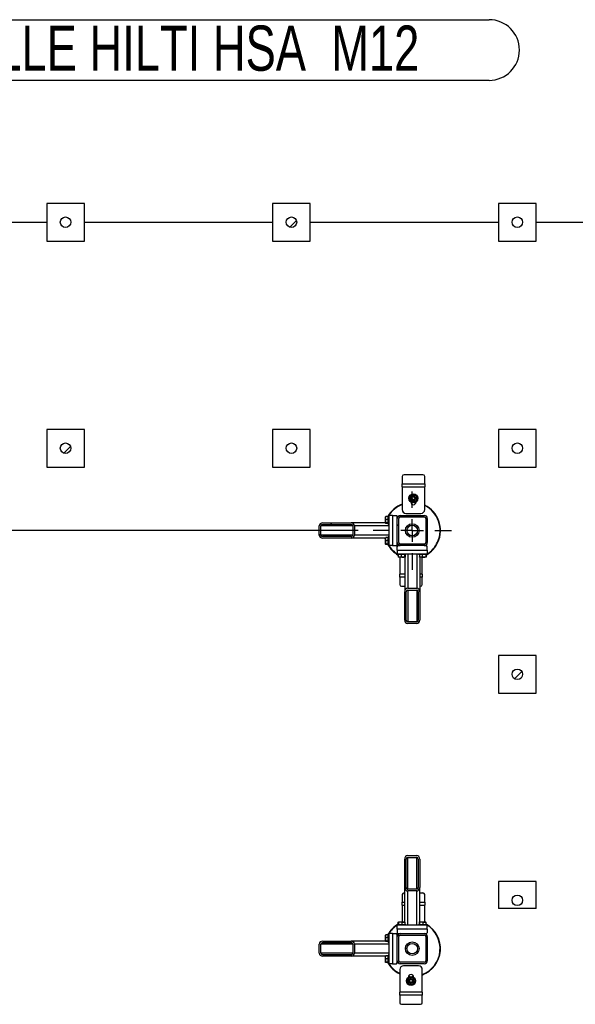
# Model space of a CAD drawing. Header units: millimetres. Extents: x 5 to 589, y 5 to 415.
# Tile 104 of 120: x 478 to 515, y 238 to 303. Entities that reach past the tile are written whole.
import ezdxf

# ---------------------------------------------------------------- set-up
doc = ezdxf.new("R2010")
doc.units = ezdxf.units.MM
doc.linetypes.add('CENTERX2', pattern=[20.32, 12.7, -2.54, 2.54, -2.54])
for name, color, linetype in [('COTES', 1, 'Continuous'), ('NOTES', 6, 'Continuous'), ('TRAIT-FINS', 9, 'Continuous'), ('TRAIT-MIXTES', 3, 'CENTERX2')]:
    doc.layers.add(name, color=color, linetype=linetype)
doc.layers.add('TRAIT-FORT', color=4, linetype='Continuous', lineweight=25)
doc.styles.add('SLDTEXTSTYLE0', font='TXT', dxfattribs={"width": 0.75})
doc.dimstyles.new('SLDDIMSTYLE1', dxfattribs={"dimtxt": 3, "dimasz": 2, "dimexe": 0, "dimexo": 0.0625, "dimgap": 0.75, "dimtad": 1, "dimdec": 0, "dimlfac": 40, "dimrnd": 1e-09, "dimzin": 12, "dimdsep": 46, "dimtxsty": 'SLDTEXTSTYLE0', "dimsah": 1, "dimcen": 0.09, "dimadec": 0, "dimazin": 3, "dimtfac": 1, "dimtdec": 0, "dimtmove": 0, "dimatfit": 0, "dimfxl": 1, "dimfrac": 2, "dimtolj": 1, "dimtzin": 12, "dimarcsym": 0})

# ---------------------------------------------------------------- blocks, each defined once
blk = doc.blocks.new('_D_7')
at = {"layer": 'COTES', "color": 1, "transparency": 16777216}
for p, q in [((412.922, 274.476), (412.922, 277.476)), ((418.706, 274.476), (411.922, 274.476)), ((412.922, 269.017), (412.922, 274.476)), ((500.225, 269.017), (411.922, 269.017)), ((412.922, 269.017), (412.922, 266.017))]:
    blk.add_line(p, q, dxfattribs=at)
for points in [[(412.922, 274.476), (413.422, 276.476), (412.422, 276.476)], [(412.922, 269.017), (412.422, 267.017), (413.422, 267.017)]]:
    blk.add_solid(points, dxfattribs=at)
at = {"layer": 'COTES', "color": 1, "transparency": 16777216, "insert": (409.055, 268.421), "char_height": 3, "attachment_point": 1, "rotation": 90, "style": 'SLDTEXTSTYLE0'}
blk.add_mtext('218', dxfattribs=at)
blk = doc.blocks.new('SW_NOTE_4')
at = {"layer": 'NOTES', "color": 0}
for p, q in [((0, 4.025), (46.164, 4.025)), ((46.164, 0), (0, 0))]:
    blk.add_line(p, q, dxfattribs=at)
for centre, start, end in [((0, 2.013), 90, 270), ((46.164, 2.013), 270, 90)]:
    blk.add_arc(centre, 2.013, start, end, dxfattribs=at)
at = {"layer": 'NOTES', "color": 0, "insert": (22.887, 3.637), "char_height": 3, "attachment_point": 2, "style": 'SLDTEXTSTYLE0'}
blk.add_mtext('CHEVILLE HILTI HSA  M12', dxfattribs=at)
blk = doc.blocks.new('SW_CENTERMARKSYMBOL_2')
at = {"layer": 'TRAIT-MIXTES', "color": 0}
for p, q in [((0, 1.5), (0, 2.6)), ((0, 0), (0, 0.75)), ((-1.5, 0), (-2.6, 0)), ((0, 0), (-0.75, 0)), ((0, 0), (0, -0.75)), ((0, 0), (0.75, 0)), ((1.5, 0), (2.6, 0)), ((0, -1.5), (0, -2.6))]:
    blk.add_line(p, q, dxfattribs=at)

msp = doc.modelspace()

# ---------------------------------------------------------------- hatches: boundary and pattern name
at = {"layer": 'TRAIT-FINS'}
h = msp.add_hatch(dxfattribs=at)
h.set_pattern_fill('ANSI31', color=9, style=0)
edge = h.paths.add_edge_path(flags=0)
edge.add_arc((480.806, 289.476), 0.35, 0, 360)
h = msp.add_hatch(dxfattribs=at)
h.set_pattern_fill('ANSI31', color=9, style=0)
edge = h.paths.add_edge_path(flags=0)
edge.add_arc((495.806, 289.476), 0.35, 0, 360)
h = msp.add_hatch(dxfattribs=at)
h.set_pattern_fill('ANSI31', color=9, style=0)
edge = h.paths.add_edge_path(flags=0)
edge.add_arc((510.806, 289.476), 0.35, 0, 360)
h = msp.add_hatch(dxfattribs=at)
h.set_pattern_fill('ANSI31', color=9, style=0)
edge = h.paths.add_edge_path(flags=0)
edge.add_arc((480.806, 274.476), 0.35, 0, 360)
h = msp.add_hatch(dxfattribs=at)
h.set_pattern_fill('ANSI31', color=9, style=0)
edge = h.paths.add_edge_path(flags=0)
edge.add_arc((495.806, 274.476), 0.35, 0, 360)
h = msp.add_hatch(dxfattribs=at)
h.set_pattern_fill('ANSI31', color=9, style=0)
edge = h.paths.add_edge_path(flags=0)
edge.add_arc((510.806, 274.476), 0.35, 0, 360)
h = msp.add_hatch(dxfattribs=at)
h.set_pattern_fill('ANSI31', color=9, angle=3e-322, style=0)
edge = h.paths.add_edge_path(flags=0)
edge.add_arc((504.625, 269.817), 0.2, 0, 90)
edge.add_line((504.625, 270.017), (503.025, 270.017))
edge.add_arc((503.025, 269.817), 0.2, 90, 180)
edge.add_line((502.825, 269.817), (502.825, 268.217))
edge.add_arc((503.025, 268.217), 0.2, 180, 270)
edge.add_line((503.025, 268.017), (504.625, 268.017))
edge.add_arc((504.625, 268.217), 0.2, 270, 360)
edge.add_line((504.825, 268.217), (504.825, 269.817))
edge = h.paths.add_edge_path(flags=0)
edge.add_line((503.025, 269.917), (504.625, 269.917))
edge.add_arc((504.625, 269.817), 0.1, 0, 90, ccw=False)
edge.add_line((504.725, 269.817), (504.725, 268.217))
edge.add_arc((504.625, 268.217), 0.1, 270, 360, ccw=False)
edge.add_line((504.625, 268.117), (503.025, 268.117))
edge.add_arc((503.025, 268.217), 0.1, 180, 270, ccw=False)
edge.add_line((502.925, 268.217), (502.925, 269.817))
edge.add_arc((503.025, 269.817), 0.1, 90, 180, ccw=False)
h = msp.add_hatch(dxfattribs=at)
h.set_pattern_fill('ANSI31', color=9, angle=3e-322, style=0)
edge = h.paths.add_edge_path(flags=0)
edge.add_line((499.76, 269.517), (497.883, 269.517))
edge.add_ellipse((497.883, 269.317), major_axis=(-0.235, 0), ratio=0.852263, start_angle=270, end_angle=360)
edge.add_line((497.648, 269.317), (497.648, 268.717))
edge.add_ellipse((497.883, 268.717), major_axis=(-0.235, 0), ratio=0.852263, start_angle=0, end_angle=90)
edge.add_line((497.883, 268.517), (499.76, 268.517))
edge.add_ellipse((499.76, 268.717), major_axis=(-0.235, 0), ratio=0.852263, start_angle=90, end_angle=180)
edge.add_line((499.995, 268.717), (499.995, 269.317))
edge.add_ellipse((499.76, 269.317), major_axis=(-0.235, 0), ratio=0.852263, start_angle=180, end_angle=270)
edge = h.paths.add_edge_path(flags=0)
edge.add_line((497.883, 269.417), (499.76, 269.417))
edge.add_ellipse((499.76, 269.317), major_axis=(-0.117, 0), ratio=0.852263, start_angle=180, end_angle=270, ccw=False)
edge.add_line((499.877, 269.317), (499.877, 268.717))
edge.add_ellipse((499.76, 268.717), major_axis=(-0.117, 0), ratio=0.852263, start_angle=90, end_angle=180, ccw=False)
edge.add_line((499.76, 268.617), (497.883, 268.617))
edge.add_ellipse((497.883, 268.717), major_axis=(-0.117, 0), ratio=0.852263, start_angle=0, end_angle=90, ccw=False)
edge.add_line((497.765, 268.717), (497.765, 269.317))
edge.add_ellipse((497.883, 269.317), major_axis=(-0.117, 0), ratio=0.852263, start_angle=-90, end_angle=0, ccw=False)
h = msp.add_hatch(dxfattribs=at)
h.set_pattern_fill('ANSI31', color=9, angle=3e-322, style=0)
edge = h.paths.add_edge_path(flags=0)
edge.add_line((503.325, 264.952), (503.325, 263.075))
edge.add_ellipse((503.525, 263.075), major_axis=(0, -0.235), ratio=0.852263, start_angle=270, end_angle=360)
edge.add_line((503.525, 262.84), (504.125, 262.84))
edge.add_ellipse((504.125, 263.075), major_axis=(0, -0.235), ratio=0.852263, start_angle=0, end_angle=90)
edge.add_line((504.325, 263.075), (504.325, 264.952))
edge.add_ellipse((504.125, 264.952), major_axis=(0, -0.235), ratio=0.852263, start_angle=90, end_angle=180)
edge.add_line((504.125, 265.187), (503.525, 265.187))
edge.add_ellipse((503.525, 264.952), major_axis=(0, -0.235), ratio=0.852263, start_angle=180, end_angle=270)
edge = h.paths.add_edge_path(flags=0)
edge.add_line((503.425, 263.075), (503.425, 264.952))
edge.add_ellipse((503.525, 264.952), major_axis=(0, -0.117), ratio=0.852263, start_angle=180, end_angle=270, ccw=False)
edge.add_line((503.525, 265.069), (504.125, 265.069))
edge.add_ellipse((504.125, 264.952), major_axis=(0, -0.117), ratio=0.852263, start_angle=90, end_angle=180, ccw=False)
edge.add_line((504.225, 264.952), (504.225, 263.075))
edge.add_ellipse((504.125, 263.075), major_axis=(0, -0.117), ratio=0.852263, start_angle=0, end_angle=90, ccw=False)
edge.add_line((504.125, 262.957), (503.525, 262.957))
edge.add_ellipse((503.525, 263.075), major_axis=(0, -0.117), ratio=0.852263, start_angle=270, end_angle=360, ccw=False)
h = msp.add_hatch(dxfattribs=at)
h.set_pattern_fill('ANSI31', color=9, style=0)
edge = h.paths.add_edge_path(flags=0)
edge.add_arc((510.806, 259.476), 0.35, 0, 360)
h = msp.add_hatch(dxfattribs=at)
h.set_pattern_fill('ANSI31', color=9, angle=3e-322, style=0)
edge = h.paths.add_edge_path(flags=0)
edge.add_line((504.325, 245.331), (504.325, 247.209))
edge.add_ellipse((504.125, 247.209), major_axis=(0, 0.235), ratio=0.852263, start_angle=270, end_angle=360)
edge.add_line((504.125, 247.443), (503.525, 247.443))
edge.add_ellipse((503.525, 247.209), major_axis=(0, 0.235), ratio=0.852263, start_angle=360, end_angle=450)
edge.add_line((503.325, 247.209), (503.325, 245.331))
edge.add_ellipse((503.525, 245.331), major_axis=(0, 0.235), ratio=0.852263, start_angle=90, end_angle=180)
edge.add_line((503.525, 245.097), (504.125, 245.097))
edge.add_ellipse((504.125, 245.331), major_axis=(0, 0.235), ratio=0.852263, start_angle=180, end_angle=270)
edge = h.paths.add_edge_path(flags=0)
edge.add_line((504.225, 247.209), (504.225, 245.331))
edge.add_ellipse((504.125, 245.331), major_axis=(0, 0.117), ratio=0.852263, start_angle=180, end_angle=270, ccw=False)
edge.add_line((504.125, 245.214), (503.525, 245.214))
edge.add_ellipse((503.525, 245.331), major_axis=(0, 0.117), ratio=0.852263, start_angle=90, end_angle=180, ccw=False)
edge.add_line((503.425, 245.331), (503.425, 247.209))
edge.add_ellipse((503.525, 247.209), major_axis=(0, 0.117), ratio=0.852263, start_angle=0, end_angle=90, ccw=False)
edge.add_line((503.525, 247.326), (504.125, 247.326))
edge.add_ellipse((504.125, 247.209), major_axis=(0, 0.117), ratio=0.852263, start_angle=270, end_angle=360, ccw=False)
h = msp.add_hatch(dxfattribs=at)
h.set_pattern_fill('ANSI31', color=9, style=0)
edge = h.paths.add_edge_path(flags=0)
edge.add_arc((510.806, 244.476), 0.35, 0, 360)
h = msp.add_hatch(dxfattribs=at)
h.set_pattern_fill('ANSI31', color=9, angle=3e-322, style=0)
edge = h.paths.add_edge_path(flags=0)
edge.add_arc((504.625, 240.467), 0.2, 270, 360)
edge.add_line((504.825, 240.467), (504.825, 242.067))
edge.add_arc((504.625, 242.067), 0.2, 0, 90)
edge.add_line((504.625, 242.267), (503.025, 242.267))
edge.add_arc((503.025, 242.067), 0.2, 90, 180)
edge.add_line((502.825, 242.067), (502.825, 240.467))
edge.add_arc((503.025, 240.467), 0.2, 180, 270)
edge.add_line((503.025, 240.267), (504.625, 240.267))
edge = h.paths.add_edge_path(flags=0)
edge.add_line((504.725, 242.067), (504.725, 240.467))
edge.add_arc((504.625, 240.467), 0.1, 270, 360, ccw=False)
edge.add_line((504.625, 240.367), (503.025, 240.367))
edge.add_arc((503.025, 240.467), 0.1, 180, 270, ccw=False)
edge.add_line((502.925, 240.467), (502.925, 242.067))
edge.add_arc((503.025, 242.067), 0.1, 90, 180, ccw=False)
edge.add_line((503.025, 242.167), (504.625, 242.167))
edge.add_arc((504.625, 242.067), 0.1, 0, 90, ccw=False)
h = msp.add_hatch(dxfattribs=at)
h.set_pattern_fill('ANSI31', color=9, angle=3e-322, style=0)
edge = h.paths.add_edge_path(flags=0)
edge.add_line((499.76, 241.767), (497.883, 241.767))
edge.add_ellipse((497.883, 241.567), major_axis=(-0.235, 0), ratio=0.852263, start_angle=270, end_angle=360)
edge.add_line((497.648, 241.567), (497.648, 240.967))
edge.add_ellipse((497.883, 240.967), major_axis=(-0.235, 0), ratio=0.852263, start_angle=0, end_angle=90)
edge.add_line((497.883, 240.767), (499.76, 240.767))
edge.add_ellipse((499.76, 240.967), major_axis=(-0.235, 0), ratio=0.852263, start_angle=90, end_angle=180)
edge.add_line((499.995, 240.967), (499.995, 241.567))
edge.add_ellipse((499.76, 241.567), major_axis=(-0.235, 0), ratio=0.852263, start_angle=180, end_angle=270)
edge = h.paths.add_edge_path(flags=0)
edge.add_line((497.883, 241.667), (499.76, 241.667))
edge.add_ellipse((499.76, 241.567), major_axis=(-0.117, 0), ratio=0.852263, start_angle=180, end_angle=270, ccw=False)
edge.add_line((499.877, 241.567), (499.877, 240.967))
edge.add_ellipse((499.76, 240.967), major_axis=(-0.117, 0), ratio=0.852263, start_angle=90, end_angle=180, ccw=False)
edge.add_line((499.76, 240.867), (497.883, 240.867))
edge.add_ellipse((497.883, 240.967), major_axis=(-0.117, 0), ratio=0.852263, start_angle=0, end_angle=90, ccw=False)
edge.add_line((497.765, 240.967), (497.765, 241.567))
edge.add_ellipse((497.883, 241.567), major_axis=(-0.117, 0), ratio=0.852263, start_angle=-90, end_angle=0, ccw=False)

# ---------------------------------------------------------------- linework, layer by layer
at = {"layer": 'TRAIT-FORT', "color": 4, "linetype": 'Continuous', "lineweight": 25}
for p, q in [((479.556, 290.726), (479.556, 288.226)), ((482.056, 290.726), (479.556, 290.726)), ((482.056, 288.226), (482.056, 290.726)), ((494.556, 290.726), (494.556, 288.226)), ((497.056, 290.726), (494.556, 290.726)), ((497.056, 288.226), (497.056, 290.726)), ((509.556, 290.726), (509.556, 288.226)), ((512.056, 290.726), (509.556, 290.726)), ((512.056, 288.226), (512.056, 290.726)), ((467.056, 289.476), (479.556, 289.476)), ((482.056, 289.476), (494.556, 289.476)), ((497.056, 289.476), (509.556, 289.476)), ((512.056, 289.476), (524.556, 289.476)), ((479.556, 288.226), (482.056, 288.226)), ((494.556, 288.226), (497.056, 288.226)), ((509.556, 288.226), (512.056, 288.226)), ((482.056, 275.726), (479.556, 275.726)), ((479.556, 275.726), (479.556, 273.226)), ((482.056, 273.226), (482.056, 275.726)), ((497.056, 275.726), (494.556, 275.726)), ((494.556, 275.726), (494.556, 273.226)), ((497.056, 273.226), (497.056, 275.726)), ((512.056, 275.726), (509.556, 275.726)), ((509.556, 275.726), (509.556, 273.226)), ((512.056, 273.226), (512.056, 275.726)), ((479.556, 273.226), (482.056, 273.226)), ((494.556, 273.226), (497.056, 273.226)), ((509.556, 273.226), (512.056, 273.226)), ((503.156, 272.602), (503.156, 272.107)), ((504.531, 272.71), (503.281, 272.71)), ((504.656, 272.107), (504.656, 272.602)), ((503.156, 271.907), (503.156, 272.107)), ((503.156, 272.107), (504.656, 272.107)), ((503.156, 271.907), (503.156, 270.407)), ((503.156, 271.907), (504.656, 271.907)), ((504.656, 272.107), (504.656, 271.907)), ((504.656, 270.407), (504.656, 271.907)), ((503.731, 270.913), (503.731, 270.907)), ((503.731, 270.889), (503.767, 270.891)), ((504.071, 270.85), (503.96, 270.862)), ((504.024, 270.881), (504.078, 270.875)), ((504.081, 270.907), (504.081, 270.913)), ((502.057, 269.931), (502.05, 269.919)), ((502.05, 269.515), (502.05, 269.919)), ((502.225, 269.943), (502.075, 269.943)), ((502.275, 269.992), (502.225, 269.992)), ((502.225, 269.97), (502.225, 269.992)), ((502.225, 269.442), (502.225, 269.97)), ((502.275, 270.017), (502.275, 268.017)), ((502.525, 270.017), (502.275, 270.017)), ((502.525, 270.017), (502.525, 268.017)), ((502.525, 270.017), (502.775, 270.017)), ((502.825, 269.967), (502.775, 270.017)), ((502.825, 269.817), (502.825, 269.967)), ((503.025, 270.017), (504.625, 270.017)), ((503.025, 269.917), (504.625, 269.917)), ((503.406, 270.157), (504.406, 270.157)), ((497.648, 268.717), (497.648, 269.317)), ((497.765, 268.717), (497.765, 269.317)), ((499.877, 269.317), (497.765, 269.317)), ((497.883, 269.517), (499.76, 269.517)), ((497.883, 269.417), (499.76, 269.417)), ((502.05, 269.517), (499.76, 269.517)), ((499.877, 269.317), (499.877, 268.717)), ((502.275, 269.317), (499.995, 269.317)), ((499.995, 269.317), (499.995, 268.717)), ((502.05, 269.538), (502.044, 269.517)), ((502.05, 269.515), (502.057, 269.503)), ((502.225, 269.747), (502.075, 269.747)), ((502.225, 269.521), (502.075, 269.521)), ((502.225, 269.491), (502.075, 269.491)), ((502.225, 269.442), (502.275, 269.442)), ((502.826, 269.842), (502.825, 269.842)), ((502.825, 268.217), (502.825, 269.817)), ((502.925, 268.217), (502.925, 269.817)), ((504.725, 269.817), (504.725, 268.217)), ((504.825, 269.817), (504.825, 268.217)), ((499.877, 268.717), (497.765, 268.717)), ((499.76, 268.617), (497.883, 268.617)), ((502.275, 268.717), (499.995, 268.717)), ((502.275, 268.592), (502.225, 268.592)), ((502.225, 268.57), (502.225, 268.592)), ((502.225, 268.042), (502.225, 268.57)), ((499.76, 268.517), (497.883, 268.517)), ((502.05, 268.517), (499.76, 268.517)), ((502.044, 268.517), (502.05, 268.495)), ((502.057, 268.531), (502.05, 268.519)), ((502.05, 268.115), (502.05, 268.519)), ((502.05, 268.115), (502.057, 268.103)), ((502.225, 268.543), (502.075, 268.543)), ((502.225, 268.347), (502.075, 268.347)), ((502.225, 268.121), (502.075, 268.121)), ((502.225, 268.091), (502.075, 268.091)), ((502.225, 268.042), (502.275, 268.042)), ((502.525, 268.017), (502.275, 268.017)), ((502.525, 268.017), (502.775, 268.017)), ((502.775, 268.017), (502.825, 268.067)), ((502.825, 268.067), (502.825, 268.217)), ((502.825, 268.192), (502.826, 268.192)), ((502.875, 268.017), (502.825, 267.967)), ((502.825, 267.717), (502.825, 267.967)), ((503.025, 268.017), (502.875, 268.017)), ((503, 268.018), (503, 268.017)), ((504.625, 268.117), (503.025, 268.117)), ((504.625, 268.017), (503.025, 268.017)), ((504.775, 268.017), (504.625, 268.017)), ((504.65, 268.017), (504.65, 268.018)), ((504.825, 267.967), (504.775, 268.017)), ((504.825, 267.717), (504.825, 267.967)), ((502.825, 267.717), (502.825, 267.467)), ((502.825, 267.717), (504.825, 267.717)), ((502.825, 267.467), (504.825, 267.467)), ((502.85, 267.467), (502.85, 267.417)), ((502.871, 267.417), (502.85, 267.417)), ((503.4, 267.417), (502.871, 267.417)), ((502.899, 267.417), (502.899, 267.267)), ((503.094, 267.417), (503.094, 267.267)), ((503.32, 267.417), (503.32, 267.267)), ((503.351, 267.417), (503.351, 267.267)), ((503.4, 267.417), (503.4, 267.467)), ((503.525, 267.467), (503.525, 265.187)), ((504.125, 267.467), (504.125, 265.187)), ((504.25, 267.467), (504.25, 267.417)), ((504.271, 267.417), (504.25, 267.417)), ((504.8, 267.417), (504.271, 267.417)), ((504.299, 267.417), (504.299, 267.267)), ((504.494, 267.417), (504.494, 267.267)), ((504.72, 267.417), (504.72, 267.267)), ((504.751, 267.417), (504.751, 267.267)), ((504.8, 267.417), (504.8, 267.467)), ((504.825, 267.717), (504.825, 267.467)), ((502.911, 267.249), (502.923, 267.242)), ((503.327, 267.242), (502.923, 267.242)), ((502.994, 267.242), (502.994, 266.127)), ((503.325, 267.242), (503.325, 264.952)), ((503.327, 267.242), (503.339, 267.249)), ((504.311, 267.249), (504.323, 267.242)), ((504.727, 267.242), (504.323, 267.242)), ((504.325, 267.242), (504.325, 264.952)), ((504.494, 266.127), (504.494, 267.242)), ((504.727, 267.242), (504.739, 267.249)), ((502.994, 265.927), (502.994, 266.127)), ((503.325, 266.127), (502.994, 266.127)), ((504.494, 266.127), (504.325, 266.127)), ((504.494, 266.127), (504.494, 265.927)), ((502.994, 265.927), (502.994, 265.432)), ((503.325, 265.927), (502.994, 265.927)), ((503.119, 265.324), (503.325, 265.324)), ((504.494, 265.927), (504.325, 265.927)), ((504.325, 265.324), (504.369, 265.324)), ((504.494, 265.432), (504.494, 265.927)), ((503.325, 263.075), (503.325, 264.952)), ((503.425, 263.075), (503.425, 264.952)), ((503.525, 265.187), (504.125, 265.187)), ((503.525, 265.069), (504.125, 265.069)), ((503.525, 265.069), (503.525, 262.957)), ((504.125, 265.069), (504.125, 262.957)), ((504.225, 264.952), (504.225, 263.075)), ((504.325, 264.952), (504.325, 263.075)), ((504.125, 262.957), (503.525, 262.957)), ((504.125, 262.84), (503.525, 262.84)), ((512.056, 260.726), (509.556, 260.726)), ((509.556, 260.726), (509.556, 258.226)), ((512.056, 258.226), (512.056, 260.726)), ((509.556, 258.226), (512.056, 258.226)), ((503.325, 245.331), (503.325, 247.209)), ((503.425, 245.331), (503.425, 247.209)), ((503.525, 247.443), (504.125, 247.443)), ((503.525, 247.326), (504.125, 247.326)), ((503.525, 245.214), (503.525, 247.326)), ((504.125, 245.214), (504.125, 247.326)), ((504.225, 247.209), (504.225, 245.331)), ((504.325, 247.209), (504.325, 245.331)), ((512.056, 245.726), (509.556, 245.726)), ((509.556, 245.726), (509.556, 243.942)), ((512.056, 243.942), (512.056, 245.726)), ((503.325, 243.042), (503.325, 245.331)), ((504.125, 245.214), (503.525, 245.214)), ((504.125, 245.097), (503.525, 245.097)), ((503.525, 242.817), (503.525, 245.097)), ((504.125, 242.817), (504.125, 245.097)), ((504.325, 243.042), (504.325, 245.331)), ((503.156, 244.852), (503.156, 244.357)), ((503.325, 244.96), (503.281, 244.96)), ((504.531, 244.96), (504.325, 244.96)), ((504.656, 244.357), (504.656, 244.852)), ((503.156, 244.157), (503.156, 244.357)), ((503.156, 244.357), (503.325, 244.357)), ((503.156, 244.157), (503.156, 243.042)), ((503.156, 244.157), (503.325, 244.157)), ((504.325, 244.357), (504.656, 244.357)), ((504.325, 244.157), (504.656, 244.157)), ((504.656, 244.357), (504.656, 244.157)), ((504.656, 243.042), (504.656, 244.157)), ((512.056, 243.942), (509.556, 243.942)), ((504.825, 242.817), (502.825, 242.817)), ((502.825, 242.567), (502.825, 242.817)), ((504.825, 242.567), (502.825, 242.567)), ((502.825, 242.567), (502.825, 242.317)), ((502.85, 242.867), (502.85, 242.817)), ((502.85, 242.867), (503.378, 242.867)), ((502.899, 242.867), (502.899, 243.017)), ((502.923, 243.042), (502.911, 243.035)), ((502.923, 243.042), (503.327, 243.042)), ((502.929, 242.867), (502.929, 243.017)), ((503.155, 242.867), (503.155, 243.017)), ((503.339, 243.035), (503.327, 243.042)), ((503.351, 242.867), (503.351, 243.017)), ((503.378, 242.867), (503.4, 242.867)), ((503.4, 242.817), (503.4, 242.867)), ((504.25, 242.867), (504.25, 242.817)), ((504.25, 242.867), (504.778, 242.867)), ((504.299, 242.867), (504.299, 243.017)), ((504.323, 243.042), (504.311, 243.035)), ((504.323, 243.042), (504.727, 243.042)), ((504.329, 242.867), (504.329, 243.017)), ((504.555, 242.867), (504.555, 243.017)), ((504.739, 243.035), (504.727, 243.042)), ((504.751, 242.867), (504.751, 243.017)), ((504.778, 242.867), (504.8, 242.867)), ((504.8, 242.817), (504.8, 242.867)), ((504.825, 242.567), (504.825, 242.817)), ((504.825, 242.567), (504.825, 242.317)), ((502.05, 241.788), (502.044, 241.767)), ((502.057, 242.181), (502.05, 242.169)), ((502.05, 241.765), (502.05, 242.169)), ((502.225, 242.193), (502.075, 242.193)), ((502.225, 241.997), (502.075, 241.997)), ((502.275, 242.242), (502.225, 242.242)), ((502.225, 242.22), (502.225, 242.242)), ((502.225, 241.692), (502.225, 242.22)), ((502.275, 242.267), (502.275, 240.267)), ((502.525, 242.267), (502.275, 242.267)), ((502.525, 242.267), (502.525, 240.267)), ((502.525, 242.267), (502.775, 242.267)), ((502.825, 242.217), (502.775, 242.267)), ((502.825, 242.317), (502.875, 242.267)), ((502.825, 242.067), (502.825, 242.217)), ((502.826, 242.092), (502.825, 242.092)), ((502.825, 240.467), (502.825, 242.067)), ((502.875, 242.267), (503.025, 242.267)), ((502.925, 240.467), (502.925, 242.067)), ((503, 242.267), (503, 242.265)), ((503.025, 242.267), (504.625, 242.267)), ((503.025, 242.167), (504.625, 242.167)), ((504.625, 242.267), (504.775, 242.267)), ((504.65, 242.265), (504.65, 242.267)), ((504.725, 242.067), (504.725, 240.467)), ((504.775, 242.267), (504.825, 242.317)), ((504.825, 242.067), (504.825, 240.467)), ((497.648, 240.967), (497.648, 241.567)), ((497.765, 240.967), (497.765, 241.567)), ((499.877, 241.567), (497.765, 241.567)), ((497.883, 241.767), (499.76, 241.767)), ((497.883, 241.667), (499.76, 241.667)), ((502.05, 241.767), (499.76, 241.767)), ((499.877, 241.567), (499.877, 240.967)), ((499.995, 241.567), (499.995, 240.967)), ((502.275, 241.567), (499.995, 241.567)), ((502.05, 241.765), (502.057, 241.753)), ((502.225, 241.771), (502.075, 241.771)), ((502.225, 241.741), (502.075, 241.741)), ((502.225, 241.692), (502.275, 241.692)), ((499.877, 240.967), (497.765, 240.967)), ((499.76, 240.867), (497.883, 240.867)), ((499.76, 240.767), (497.883, 240.767)), ((502.05, 240.767), (499.76, 240.767)), ((502.275, 240.967), (499.995, 240.967)), ((502.044, 240.767), (502.05, 240.745)), ((502.057, 240.781), (502.05, 240.769)), ((502.05, 240.365), (502.05, 240.769)), ((502.225, 240.793), (502.075, 240.793)), ((502.225, 240.597), (502.075, 240.597)), ((502.275, 240.842), (502.225, 240.842)), ((502.225, 240.82), (502.225, 240.842)), ((502.225, 240.292), (502.225, 240.82)), ((502.05, 240.365), (502.057, 240.353)), ((502.225, 240.371), (502.075, 240.371)), ((502.225, 240.341), (502.075, 240.341)), ((502.225, 240.292), (502.275, 240.292)), ((502.525, 240.267), (502.275, 240.267)), ((502.525, 240.267), (502.775, 240.267)), ((502.775, 240.267), (502.825, 240.317)), ((502.825, 240.317), (502.825, 240.467)), ((502.825, 240.442), (502.826, 240.442)), ((502.994, 239.877), (502.994, 238.377)), ((504.625, 240.367), (503.025, 240.367)), ((504.625, 240.267), (503.025, 240.267)), ((504.244, 240.127), (503.244, 240.127)), ((504.494, 238.377), (504.494, 239.877)), ((503.569, 239.377), (503.569, 239.37)), ((503.626, 239.402), (503.572, 239.409)), ((503.82, 239.417), (503.914, 239.419)), ((503.918, 239.394), (503.883, 239.393)), ((503.919, 239.37), (503.919, 239.377)), ((504.494, 238.377), (502.994, 238.377)), ((502.994, 238.177), (502.994, 238.377)), ((504.494, 238.177), (502.994, 238.177)), ((502.994, 238.177), (502.994, 237.682)), ((504.494, 238.377), (504.494, 238.177)), ((504.494, 237.682), (504.494, 238.177)), ((503.119, 237.574), (504.369, 237.574))]:
    msp.add_line(p, q, dxfattribs=at)
at = {"layer": 'TRAIT-FORT', "color": 4, "linetype": 'Continuous', "lineweight": 25, "flags": 128}
for points in [[(503.829, 270.867), (503.823, 270.867), (503.736, 270.865)], [(502.018, 269.517), (502.049, 269.619), (502.05, 269.621)], [(502.05, 268.413), (502.03, 268.473), (502.018, 268.517)], [(502.018, 241.767), (502.039, 241.838), (502.05, 241.871)], [(502.05, 240.663), (502.04, 240.692), (502.018, 240.767)], [(503.578, 239.433), (503.667, 239.424), (503.69, 239.422)]]:
    msp.add_lwpolyline(points, dxfattribs=at)
at = {"layer": 'TRAIT-FORT', "color": 4, "linetype": 'Continuous', "lineweight": 25}
for centre, radius in [((480.806, 289.476), 0.35), ((495.806, 289.476), 0.35), ((510.806, 289.476), 0.35), ((480.806, 274.476), 0.35), ((495.806, 274.476), 0.35), ((510.806, 274.476), 0.35), ((503.906, 271.157), 0.3), ((503.906, 271.157), 0.15), ((503.906, 271.157), 0.113), ((503.906, 271.157), 0.1), ((503.825, 269.017), 0.45), ((503.825, 269.017), 0.35), ((510.806, 259.476), 0.35), ((510.806, 244.476), 0.35), ((503.825, 241.267), 0.45), ((503.825, 241.267), 0.35), ((503.744, 239.127), 0.3), ((503.744, 239.127), 0.15), ((503.744, 239.127), 0.113), ((503.744, 239.127), 0.1)]:
    msp.add_circle(centre, radius, dxfattribs=at)
for centre, radius, start, end in [((503.273, 272.593), 0.118, 86.18874, 175.59805), ((504.538, 272.593), 0.118, 4.40195, 93.81126), ((503.906, 271.157), 0.225, 149.24965, 209.24965), ((503.906, 271.157), 0.225, 89.24965, 149.24965), ((503.906, 271.157), 0.225, 29.24965, 89.24965), ((503.906, 271.157), 0.225, 329.24965, 29.24965), ((503.825, 269.017), 1.875, 110.90974, 150.4041), ((503.825, 269.017), 1.85, 111.20585, 148.1952), ((503.906, 271.157), 0.225, 209.24965, 269.24965), ((503.906, 270.907), 0.175, 180, 360), ((503.906, 271.157), 0.225, 269.24965, 329.24965), ((503.825, 269.017), 1.875, 335.32581, 63.69796), ((503.825, 269.017), 1.85, 335.32581, 63.31462), ((503.025, 269.817), 0.2, 90, 180), ((503.025, 269.817), 0.1, 90, 180), ((503.406, 270.407), 0.25, 180, 270), ((504.406, 270.407), 0.25, 270, 360), ((504.625, 269.817), 0.2, 0, 90), ((504.625, 269.817), 0.1, 0, 90), ((503.825, 269.017), 1.875, 209.5959, 240.4041), ((503.825, 269.017), 1.85, 211.8048, 238.1952), ((503.025, 268.217), 0.2, 180, 270), ((503.025, 268.217), 0.1, 180, 270), ((504.625, 268.217), 0.2, 270, 0), ((504.625, 268.217), 0.1, 270, 0), ((503.825, 269.017), 1.875, 299.5959, 335.32581), ((503.825, 269.017), 1.85, 301.8048, 335.32581), ((503.111, 265.441), 0.118, 184.40195, 273.81126), ((504.377, 265.441), 0.118, 266.18874, 355.59805), ((503.273, 244.843), 0.118, 86.18874, 175.59805), ((504.538, 244.843), 0.118, 4.40195, 93.81126), ((503.825, 241.267), 1.875, 119.5959, 150.4041), ((503.825, 241.267), 1.85, 121.8048, 148.1952), ((503.825, 241.267), 1.875, 290.90974, 60.4041), ((503.825, 241.267), 1.85, 291.20585, 58.1952), ((503.025, 242.067), 0.2, 90, 180), ((503.025, 242.067), 0.1, 90, 180), ((504.625, 242.067), 0.2, 0, 90), ((504.625, 242.067), 0.1, 0, 90), ((503.825, 241.267), 1.875, 209.5959, 243.69796), ((503.825, 241.267), 1.85, 211.8048, 243.31462), ((503.025, 240.467), 0.2, 180, 270), ((503.025, 240.467), 0.1, 180, 270), ((503.244, 239.877), 0.25, 90, 180), ((504.244, 239.877), 0.25, 360, 90), ((504.625, 240.467), 0.2, 270, 0), ((504.625, 240.467), 0.1, 270, 0), ((503.744, 239.127), 0.225, 149.24965, 209.24965), ((503.744, 239.127), 0.225, 89.24965, 149.24965), ((503.744, 239.377), 0.175, 360, 180), ((503.744, 239.127), 0.225, 29.24965, 89.24965), ((503.744, 239.127), 0.225, 329.24965, 29.24965), ((503.744, 239.127), 0.225, 209.24965, 269.24965), ((503.744, 239.127), 0.225, 269.24965, 329.24965), ((503.111, 237.691), 0.118, 184.40195, 273.81126), ((504.377, 237.691), 0.118, 266.18874, 355.59805)]:
    msp.add_arc(centre, radius, start, end, dxfattribs=at)
for centre, major_axis, start_param, end_param in [((497.883, 269.317), (-0.235, 0), 4.712389, 6.283185), ((497.883, 269.317), (-0.117, 0), 4.712389, 6.283185), ((499.76, 269.317), (-0.235, 0), 3.141593, 4.712389), ((499.76, 269.317), (-0.117, 0), 3.141593, 4.712389), ((497.883, 268.717), (-0.235, 0), 0, 1.570796), ((497.883, 268.717), (-0.117, 0), 0, 1.570796), ((499.76, 268.717), (-0.235, 0), 1.570796, 3.141593), ((499.76, 268.717), (-0.117, 0), 1.570796, 3.141593), ((503.525, 264.952), (0, -0.235), 3.141593, 4.712389), ((503.525, 264.952), (0, -0.117), 3.141593, 4.712389), ((504.125, 264.952), (0, -0.235), 1.570796, 3.141593), ((504.125, 264.952), (0, -0.117), 1.570796, 3.141593), ((503.525, 263.075), (0, -0.235), 4.712389, 6.283185), ((503.525, 263.075), (0, -0.117), 4.712389, 6.283185), ((504.125, 263.075), (0, -0.235), 0, 1.570796), ((504.125, 263.075), (0, -0.117), 0, 1.570796), ((503.525, 247.209), (0, 0.235), 0, 1.570796), ((503.525, 247.209), (0, 0.117), 0, 1.570796), ((504.125, 247.209), (0, 0.235), 4.712389, 6.283185), ((504.125, 247.209), (0, 0.117), 4.712389, 6.283185), ((503.525, 245.331), (0, 0.235), 1.570796, 3.141593), ((503.525, 245.331), (0, 0.117), 1.570796, 3.141593), ((504.125, 245.331), (0, 0.235), 3.141593, 4.712389), ((504.125, 245.331), (0, 0.117), 3.141593, 4.712389), ((497.883, 241.567), (-0.235, 0), 4.712389, 6.283185), ((497.883, 241.567), (-0.117, 0), 4.712389, 6.283185), ((499.76, 241.567), (-0.235, 0), 3.141593, 4.712389), ((499.76, 241.567), (-0.117, 0), 3.141593, 4.712389), ((497.883, 240.967), (-0.235, 0), 0, 1.570796), ((497.883, 240.967), (-0.117, 0), 0, 1.570796), ((499.76, 240.967), (-0.235, 0), 1.570796, 3.141593), ((499.76, 240.967), (-0.117, 0), 1.570796, 3.141593)]:
    msp.add_ellipse(centre, major_axis=major_axis, ratio=0.852263, start_param=start_param, end_param=end_param, dxfattribs=at)
for points, knots in [([(503.646, 271.16), (503.656, 271.178), (503.678, 271.214), (503.701, 271.253), (503.712, 271.272)], [0, 0, 0, 0, 0.493244, 1, 1, 1, 1]), ([(503.712, 271.272), (503.722, 271.288), (503.741, 271.32), (503.763, 271.357), (503.775, 271.378), (503.779, 271.384)], [0, 0, 0, 0, 0.413688, 0.838028, 1, 1, 1, 1]), ([(503.779, 271.384), (503.799, 271.383), (503.842, 271.383), (503.886, 271.382), (503.908, 271.382)], [0, 0, 0, 0, 0.493244, 1, 1, 1, 1]), ([(503.908, 271.382), (503.927, 271.382), (503.964, 271.381), (504.007, 271.381), (504.032, 271.38), (504.038, 271.38)], [0, 0, 0, 0, 0.413688, 0.838028, 1, 1, 1, 1]), ([(504.038, 271.38), (504.049, 271.362), (504.069, 271.325), (504.091, 271.286), (504.102, 271.267)], [0, 0, 0, 0, 0.493244, 1, 1, 1, 1]), ([(504.102, 271.267), (504.111, 271.251), (504.129, 271.218), (504.15, 271.181), (504.162, 271.159), (504.165, 271.153)], [0, 0, 0, 0, 0.413688, 0.838028, 1, 1, 1, 1]), ([(503.709, 271.047), (503.7, 271.063), (503.682, 271.095), (503.661, 271.133), (503.649, 271.154), (503.646, 271.16)], [0, 0, 0, 0, 0.413688, 0.838028, 1, 1, 1, 1]), ([(503.773, 270.934), (503.763, 270.952), (503.742, 270.989), (503.72, 271.027), (503.709, 271.047)], [0, 0, 0, 0, 0.493244, 1, 1, 1, 1]), ([(503.903, 270.932), (503.884, 270.932), (503.847, 270.933), (503.804, 270.933), (503.779, 270.934), (503.773, 270.934)], [0, 0, 0, 0, 0.413688, 0.838028, 1, 1, 1, 1]), ([(504.032, 270.93), (504.012, 270.93), (503.969, 270.931), (503.925, 270.932), (503.903, 270.932)], [0, 0, 0, 0, 0.493244, 1, 1, 1, 1]), ([(504.099, 271.042), (504.09, 271.026), (504.071, 270.994), (504.049, 270.957), (504.036, 270.936), (504.032, 270.93)], [0, 0, 0, 0, 0.413688, 0.838028, 1, 1, 1, 1]), ([(504.165, 271.153), (504.155, 271.136), (504.133, 271.099), (504.11, 271.061), (504.099, 271.042)], [0, 0, 0, 0, 0.493244, 1, 1, 1, 1]), ([(502.075, 269.747), (502.069, 269.764), (502.058, 269.798), (502.054, 269.849), (502.06, 269.898), (502.07, 269.928), (502.075, 269.943)], [0, 0, 0, 0, 0.264605, 0.534948, 0.765343, 1, 1, 1, 1]), ([(502.057, 269.931), (502.057, 269.931), (502.057, 269.934), (502.065, 269.938), (502.073, 269.942), (502.075, 269.943)], [0, 0, 0, 0, 0.082237, 0.737977, 1, 1, 1, 1]), ([(502.075, 269.747), (502.069, 269.727), (502.058, 269.688), (502.054, 269.629), (502.06, 269.573), (502.07, 269.538), (502.075, 269.521)], [0, 0, 0, 0, 0.264605, 0.534948, 0.765343, 1, 1, 1, 1]), ([(502.075, 269.491), (502.067, 269.495), (502.055, 269.501), (502.056, 269.51), (502.065, 269.516), (502.073, 269.52), (502.075, 269.521)], [0, 0, 0, 0, 0.385549, 0.637642, 0.896546, 1, 1, 1, 1]), ([(502.075, 268.347), (502.069, 268.364), (502.058, 268.398), (502.054, 268.449), (502.06, 268.498), (502.07, 268.528), (502.075, 268.543)], [0, 0, 0, 0, 0.264605, 0.534948, 0.765343, 1, 1, 1, 1]), ([(502.075, 268.347), (502.069, 268.327), (502.058, 268.288), (502.054, 268.229), (502.06, 268.173), (502.07, 268.138), (502.075, 268.121)], [0, 0, 0, 0, 0.264605, 0.534948, 0.765343, 1, 1, 1, 1]), ([(502.075, 268.091), (502.067, 268.095), (502.055, 268.101), (502.056, 268.11), (502.065, 268.116), (502.073, 268.12), (502.075, 268.121)], [0, 0, 0, 0, 0.385549, 0.637642, 0.896546, 1, 1, 1, 1]), ([(502.057, 268.531), (502.057, 268.531), (502.057, 268.534), (502.065, 268.538), (502.073, 268.542), (502.075, 268.543)], [0, 0, 0, 0, 0.082237, 0.737977, 1, 1, 1, 1]), ([(502.911, 267.249), (502.91, 267.249), (502.907, 267.249), (502.903, 267.257), (502.9, 267.265), (502.899, 267.267)], [0, 0, 0, 0, 0.082237, 0.737977, 1, 1, 1, 1]), ([(503.094, 267.267), (503.077, 267.261), (503.043, 267.25), (502.992, 267.246), (502.944, 267.252), (502.914, 267.262), (502.899, 267.267)], [0, 0, 0, 0, 0.264605, 0.534948, 0.765343, 1, 1, 1, 1]), ([(503.094, 267.267), (503.114, 267.261), (503.154, 267.25), (503.212, 267.246), (503.269, 267.252), (503.303, 267.262), (503.32, 267.267)], [0, 0, 0, 0, 0.264605, 0.534948, 0.765343, 1, 1, 1, 1]), ([(503.351, 267.267), (503.347, 267.259), (503.341, 267.247), (503.331, 267.248), (503.325, 267.257), (503.321, 267.265), (503.32, 267.267)], [0, 0, 0, 0, 0.385549, 0.637642, 0.896546, 1, 1, 1, 1]), ([(504.311, 267.249), (504.31, 267.249), (504.307, 267.249), (504.303, 267.257), (504.3, 267.265), (504.299, 267.267)], [0, 0, 0, 0, 0.082237, 0.737977, 1, 1, 1, 1]), ([(504.494, 267.267), (504.477, 267.261), (504.443, 267.25), (504.392, 267.246), (504.344, 267.252), (504.314, 267.262), (504.299, 267.267)], [0, 0, 0, 0, 0.264605, 0.534948, 0.765343, 1, 1, 1, 1]), ([(504.494, 267.267), (504.514, 267.261), (504.554, 267.25), (504.612, 267.246), (504.669, 267.252), (504.703, 267.262), (504.72, 267.267)], [0, 0, 0, 0, 0.264605, 0.534948, 0.765343, 1, 1, 1, 1]), ([(504.751, 267.267), (504.747, 267.259), (504.741, 267.247), (504.731, 267.248), (504.725, 267.257), (504.721, 267.265), (504.72, 267.267)], [0, 0, 0, 0, 0.385549, 0.637642, 0.896546, 1, 1, 1, 1]), ([(502.899, 243.017), (502.903, 243.024), (502.909, 243.037), (502.918, 243.036), (502.924, 243.027), (502.928, 243.019), (502.929, 243.017)], [0, 0, 0, 0, 0.385549, 0.637642, 0.896546, 1, 1, 1, 1]), ([(503.155, 243.017), (503.135, 243.022), (503.096, 243.033), (503.037, 243.037), (502.981, 243.031), (502.946, 243.022), (502.929, 243.017)], [0, 0, 0, 0, 0.264605, 0.534948, 0.765343, 1, 1, 1, 1]), ([(503.155, 243.017), (503.172, 243.022), (503.206, 243.033), (503.257, 243.037), (503.306, 243.031), (503.336, 243.022), (503.351, 243.017)], [0, 0, 0, 0, 0.264605, 0.534948, 0.765343, 1, 1, 1, 1]), ([(503.339, 243.034), (503.339, 243.034), (503.342, 243.034), (503.346, 243.027), (503.35, 243.019), (503.351, 243.017)], [0, 0, 0, 0, 0.082237, 0.737977, 1, 1, 1, 1]), ([(504.299, 243.017), (504.303, 243.024), (504.309, 243.037), (504.318, 243.036), (504.324, 243.027), (504.328, 243.019), (504.329, 243.017)], [0, 0, 0, 0, 0.385549, 0.637642, 0.896546, 1, 1, 1, 1]), ([(504.555, 243.017), (504.535, 243.022), (504.496, 243.033), (504.437, 243.037), (504.381, 243.031), (504.346, 243.022), (504.329, 243.017)], [0, 0, 0, 0, 0.264605, 0.534948, 0.765343, 1, 1, 1, 1]), ([(504.555, 243.017), (504.572, 243.022), (504.606, 243.033), (504.657, 243.037), (504.706, 243.031), (504.736, 243.022), (504.751, 243.017)], [0, 0, 0, 0, 0.264605, 0.534948, 0.765343, 1, 1, 1, 1]), ([(504.739, 243.034), (504.739, 243.034), (504.742, 243.034), (504.746, 243.027), (504.75, 243.019), (504.751, 243.017)], [0, 0, 0, 0, 0.082237, 0.737977, 1, 1, 1, 1]), ([(502.075, 241.997), (502.069, 242.014), (502.058, 242.048), (502.054, 242.099), (502.06, 242.148), (502.07, 242.178), (502.075, 242.193)], [0, 0, 0, 0, 0.264605, 0.534948, 0.765343, 1, 1, 1, 1]), ([(502.075, 241.997), (502.069, 241.977), (502.058, 241.938), (502.054, 241.879), (502.06, 241.823), (502.07, 241.788), (502.075, 241.771)], [0, 0, 0, 0, 0.264605, 0.534948, 0.765343, 1, 1, 1, 1]), ([(502.057, 242.181), (502.057, 242.181), (502.057, 242.184), (502.065, 242.188), (502.073, 242.192), (502.075, 242.193)], [0, 0, 0, 0, 0.0822371, 0.7379774, 1, 1, 1, 1]), ([(502.075, 241.741), (502.067, 241.745), (502.055, 241.751), (502.056, 241.76), (502.065, 241.766), (502.073, 241.77), (502.075, 241.771)], [0, 0, 0, 0, 0.385549, 0.637642, 0.896546, 1, 1, 1, 1]), ([(502.075, 240.597), (502.069, 240.614), (502.058, 240.648), (502.054, 240.699), (502.06, 240.748), (502.07, 240.778), (502.075, 240.793)], [0, 0, 0, 0, 0.264605, 0.534948, 0.765343, 1, 1, 1, 1]), ([(502.075, 240.597), (502.069, 240.577), (502.058, 240.538), (502.054, 240.479), (502.06, 240.423), (502.07, 240.388), (502.075, 240.371)], [0, 0, 0, 0, 0.264605, 0.534948, 0.765343, 1, 1, 1, 1]), ([(502.057, 240.781), (502.057, 240.781), (502.057, 240.784), (502.065, 240.788), (502.073, 240.792), (502.075, 240.793)], [0, 0, 0, 0, 0.0822371, 0.7379774, 1, 1, 1, 1]), ([(502.075, 240.341), (502.067, 240.345), (502.055, 240.351), (502.056, 240.36), (502.065, 240.366), (502.073, 240.37), (502.075, 240.371)], [0, 0, 0, 0, 0.385549, 0.637642, 0.896546, 1, 1, 1, 1]), ([(503.484, 239.13), (503.495, 239.148), (503.516, 239.184), (503.539, 239.222), (503.551, 239.242)], [0, 0, 0, 0, 0.493244, 1, 1, 1, 1]), ([(503.551, 239.242), (503.56, 239.257), (503.579, 239.289), (503.601, 239.326), (503.613, 239.348), (503.617, 239.353)], [0, 0, 0, 0, 0.413688, 0.838028, 1, 1, 1, 1]), ([(503.617, 239.353), (503.638, 239.353), (503.68, 239.353), (503.724, 239.352), (503.747, 239.352)], [0, 0, 0, 0, 0.493244, 1, 1, 1, 1]), ([(503.747, 239.352), (503.765, 239.351), (503.802, 239.351), (503.845, 239.35), (503.87, 239.35), (503.877, 239.35)], [0, 0, 0, 0, 0.413688, 0.838028, 1, 1, 1, 1]), ([(503.877, 239.35), (503.887, 239.332), (503.908, 239.295), (503.929, 239.256), (503.94, 239.237)], [0, 0, 0, 0, 0.493244, 1, 1, 1, 1]), ([(503.94, 239.237), (503.949, 239.221), (503.967, 239.188), (503.988, 239.151), (504, 239.129), (504.004, 239.123)], [0, 0, 0, 0, 0.413688, 0.838028, 1, 1, 1, 1]), ([(503.548, 239.017), (503.539, 239.033), (503.52, 239.065), (503.499, 239.103), (503.487, 239.124), (503.484, 239.13)], [0, 0, 0, 0, 0.413688, 0.838028, 1, 1, 1, 1]), ([(503.611, 238.903), (503.601, 238.922), (503.58, 238.958), (503.559, 238.997), (503.548, 239.017)], [0, 0, 0, 0, 0.493244, 1, 1, 1, 1]), ([(503.741, 238.902), (503.723, 238.902), (503.685, 238.902), (503.642, 238.903), (503.618, 238.903), (503.611, 238.903)], [0, 0, 0, 0, 0.413688, 0.838028, 1, 1, 1, 1]), ([(503.871, 238.9), (503.85, 238.9), (503.808, 238.901), (503.763, 238.901), (503.741, 238.902)], [0, 0, 0, 0, 0.493244, 1, 1, 1, 1]), ([(503.937, 239.012), (503.928, 238.996), (503.909, 238.964), (503.887, 238.927), (503.874, 238.906), (503.871, 238.9)], [0, 0, 0, 0, 0.413688, 0.838028, 1, 1, 1, 1]), ([(504.004, 239.123), (503.993, 239.105), (503.971, 239.069), (503.949, 239.031), (503.937, 239.012)], [0, 0, 0, 0, 0.493244, 1, 1, 1, 1])]:
    msp.add_open_spline(points, degree=3, knots=knots, dxfattribs=at)

# ---------------------------------------------------------------- block references
at = {"layer": 'NOTES', "color": 211}
msp.add_blockref('SW_NOTE_4', (462.767, 298.893), dxfattribs=at)
at = {"layer": 'TRAIT-MIXTES', "color": 3}
msp.add_blockref('SW_CENTERMARKSYMBOL_2', (503.825, 269.017), dxfattribs=at)

# ---------------------------------------------------------------- dimensions: what is measured, and where the dimension line sits
at = {"layer": 'COTES', "color": 1}
dim = msp.add_linear_dim(base=(412.922, 274.476), p1=(501.225, 269.017), p2=(419.706, 274.476), angle=90, dimstyle='SLDDIMSTYLE1', dxfattribs=at)
dim.commit()
dim.dimension.update_dxf_attribs({"geometry": '_D_7', "text_midpoint": (412.922, 271.746), "dimtype": 160})

doc.saveas('drawing.dxf')
